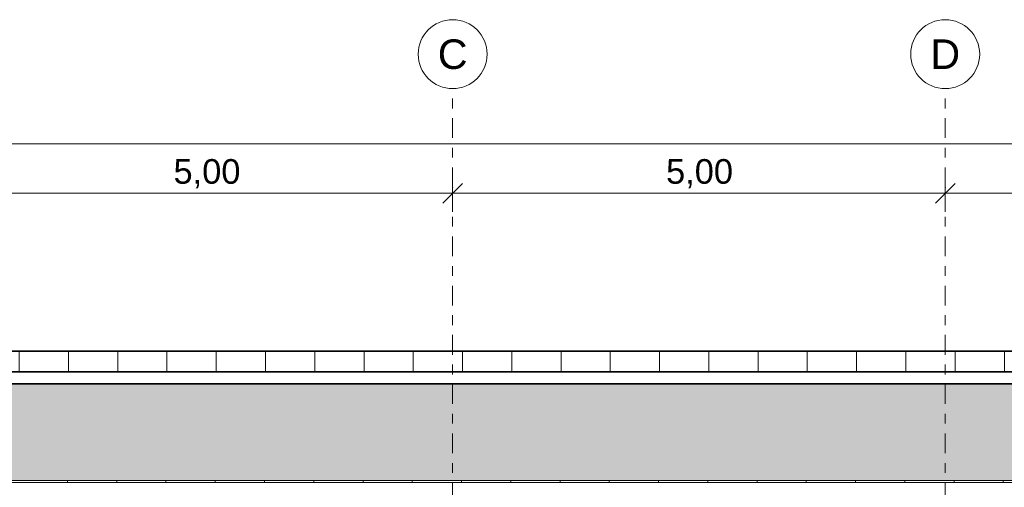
# Model space of a CAD drawing. Header units: metres. Extents: x -4 to 112, y -27 to 26.
# Tile 77 of 256: x 23.36 to 33.35, y 5.95 to 10.7. Entities that reach past the tile are written whole.
import ezdxf
from ezdxf.enums import TextEntityAlignment as Align

# ---------------------------------------------------------------- set-up
doc = ezdxf.new("R2010")
doc.units = ezdxf.units.M
doc.header["$MEASUREMENT"] = 0
doc.linetypes.add('Raster', pattern=[0.4, 0.2, -0.1, 0, -0.1])
for name, color, linetype in [('20 Träger', 7, 'Continuous'), ('30 Dachaufbau', 7, 'Continuous'), ('30 Dachkonstruktion massiv', 7, 'Continuous'), ('90 Achsraster', 7, 'Continuous'), ('94 Genehmigungsplanung Bemaßung', 7, 'Continuous')]:
    doc.layers.add(name, color=color, linetype=linetype)
doc.styles.add('ERSTELLTER_STIL_1', font='arial.ttf')
doc.styles.add('ERSTELLTER_STIL_2', font='arial.ttf')
doc.dimstyles.new('ERSTELLTER_STIL__1', dxfattribs={"dimtxt": 0.25, "dimasz": 0.19, "dimexe": 0.18, "dimexo": 0.1, "dimgap": 0, "dimtad": 1, "dimtih": 1, "dimtoh": 1, "dimzin": 0, "dimdsep": 46, "dimtxsty": 'ERSTELLTER_STIL_2', "dimblk": 'ARROWHEAD_6', "dimblk1": 'ARROWHEAD_6', "dimblk2": 'ARROWHEAD_6', "dimcen": 0.09, "dimclrd": 7, "dimclre": 7, "dimclrt": 7, "dimazin": 0, "dimtfac": 1, "dimtdec": 4, "dimtmove": 0, "dimatfit": 3, "dimfxl": 1, "dimtolj": 1, "dimtzin": 0, "dimarcsym": 0})

# ---------------------------------------------------------------- blocks, each defined once
blk = doc.blocks.new('*X3', base_point=(27236.1321, 0))
at = {"layer": '30 Dachaufbau', "linetype": 'Continuous', "lineweight": 0, "true_color": 0x000000}
blk.add_hatch(color=18, dxfattribs=at).paths.add_polyline_path([(16.8411, 7.2143), (16.8411, 6.0233), (58.6225, 6.0233), (58.6225, 7.2143), (37.6511, 7.2143), (37.6511, 7.0042), (22.8511, 7.0042), (22.8511, 7.2143)])
blk = doc.blocks.new('*X4', base_point=(27236.1321, 0))
at = {"layer": '30 Dachaufbau', "color": 7, "linetype": 'Continuous', "lineweight": 13}
for p, q in [((23.8411, 6.0035), (23.8411, 6.0233)), ((23.8411, 6.0035), (23.8411, 6.0233)), ((24.3411, 6.0035), (24.3411, 6.0233)), ((24.3411, 6.0035), (24.3411, 6.0233)), ((24.8411, 6.0035), (24.8411, 6.0233)), ((24.8411, 6.0035), (24.8411, 6.0233)), ((25.3411, 6.0035), (25.3411, 6.0233)), ((25.3411, 6.0035), (25.3411, 6.0233)), ((25.8411, 6.0035), (25.8411, 6.0233)), ((25.8411, 6.0035), (25.8411, 6.0233)), ((26.3411, 6.0035), (26.3411, 6.0233)), ((26.3411, 6.0035), (26.3411, 6.0233)), ((26.8411, 6.0035), (26.8411, 6.0233)), ((26.8411, 6.0035), (26.8411, 6.0233)), ((27.3411, 6.0035), (27.3411, 6.0233)), ((27.3411, 6.0035), (27.3411, 6.0233)), ((27.8411, 6.0035), (27.8411, 6.0233)), ((27.8411, 6.0035), (27.8411, 6.0233)), ((28.3411, 6.0035), (28.3411, 6.0233)), ((28.3411, 6.0035), (28.3411, 6.0233)), ((28.8411, 6.0035), (28.8411, 6.0233)), ((28.8411, 6.0035), (28.8411, 6.0233)), ((29.3411, 6.0035), (29.3411, 6.0233)), ((29.3411, 6.0035), (29.3411, 6.0233)), ((29.8411, 6.0035), (29.8411, 6.0233)), ((29.8411, 6.0035), (29.8411, 6.0233)), ((30.3411, 6.0035), (30.3411, 6.0233)), ((30.3411, 6.0035), (30.3411, 6.0233)), ((30.8411, 6.0035), (30.8411, 6.0233)), ((30.8411, 6.0035), (30.8411, 6.0233)), ((31.3411, 6.0035), (31.3411, 6.0233)), ((31.3411, 6.0035), (31.3411, 6.0233)), ((31.8411, 6.0035), (31.8411, 6.0233)), ((31.8411, 6.0035), (31.8411, 6.0233)), ((32.3411, 6.0035), (32.3411, 6.0233)), ((32.3411, 6.0035), (32.3411, 6.0233)), ((32.8411, 6.0035), (32.8411, 6.0233)), ((32.8411, 6.0035), (32.8411, 6.0233)), ((33.3411, 6.0035), (33.3411, 6.0233)), ((33.3411, 6.0035), (33.3411, 6.0233))]:
    blk.add_line(p, q, dxfattribs=at)
blk = doc.blocks.new('Standard-Rastermarker[5]_1', base_point=(27.7511, 10))
at = {"layer": '90 Achsraster', "color": 14, "linetype": 'Raster', "lineweight": 18, "true_color": 0xa80000}
for p, q in [((27.7511, 9), (27.7511, 10)), ((27.7511, 9), (27.7511, -1)), ((27.7511, -1), (27.7511, -2))]:
    blk.add_line(p, q, dxfattribs=at)
at = {"layer": '90 Achsraster', "color": 14, "linetype": 'Continuous', "lineweight": 18, "true_color": 0xa80000, "flags": 128}
for points in [[(27.7511, 10, 1), (27.7511, 10.7, 1)], [(27.7511, -2.7, 1), (27.7511, -2, 1)]]:
    blk.add_lwpolyline(points, format="xyb", close=True, dxfattribs=at)
at = {"layer": '90 Achsraster', "color": 14, "linetype": 'Raster', "lineweight": 18, "true_color": 0xa80000}
for p in [(27.7511, 9), (27.7511, 9), (27.7511, -1), (27.7511, -1)]:
    blk.add_point(p, dxfattribs=at)
at = {"layer": '90 Achsraster', "color": 14, "lineweight": 18, "true_color": 0xa80000, "style": 'ERSTELLTER_STIL_1'}
for tag, p in [('AC_MarkerText_1_0', (27.7511, 10.5)), ('AC_MarkerText_1_1', (27.7511, -2.2))]:
    blk.add_attdef(tag, text='', height=0.3, rotation=360, dxfattribs=at).set_placement(p, align=Align.TOP_CENTER)
blk = doc.blocks.new('Standard-Rastermarker[6]_1', base_point=(32.7511, 10))
at = {"layer": '90 Achsraster', "color": 14, "linetype": 'Raster', "lineweight": 18, "true_color": 0xa80000}
for p, q in [((32.7511, 9), (32.7511, 10)), ((32.7511, 9), (32.7511, -1)), ((32.7511, -1), (32.7511, -2))]:
    blk.add_line(p, q, dxfattribs=at)
at = {"layer": '90 Achsraster', "color": 14, "linetype": 'Continuous', "lineweight": 18, "true_color": 0xa80000, "flags": 128}
for points in [[(32.7511, 10, 1), (32.7511, 10.7, 1)], [(32.7511, -2.7, 1), (32.7511, -2, 1)]]:
    blk.add_lwpolyline(points, format="xyb", close=True, dxfattribs=at)
at = {"layer": '90 Achsraster', "color": 14, "linetype": 'Raster', "lineweight": 18, "true_color": 0xa80000}
for p in [(32.7511, 9), (32.7511, 9), (32.7511, -1), (32.7511, -1)]:
    blk.add_point(p, dxfattribs=at)
at = {"layer": '90 Achsraster', "color": 14, "lineweight": 18, "true_color": 0xa80000, "style": 'ERSTELLTER_STIL_1'}
for tag, p in [('AC_MarkerText_1_0', (32.7511, 10.5)), ('AC_MarkerText_1_1', (32.7511, -2.2))]:
    blk.add_attdef(tag, text='', height=0.3, rotation=360, dxfattribs=at).set_placement(p, align=Align.TOP_CENTER)
blk = doc.blocks.new('*D27', base_point=(27236.1321, 0))
at = {"layer": '94 Genehmigungsplanung Bemaßung', "color": 7, "linetype": 'Continuous', "lineweight": 13}
for p, q in [((22.7511, 8.7509), (22.7511, 9.1259)), ((27.7511, 8.7509), (27.7511, 9.1259)), ((22.8511, 9.0384), (22.6511, 8.8384)), ((27.8511, 9.0384), (27.6511, 8.8384)), ((22.7511, 8.9384), (27.7511, 8.9384))]:
    blk.add_line(p, q, dxfattribs=at)
at = {"layer": '94 Genehmigungsplanung Bemaßung', "color": 7, "lineweight": 13, "insert": (24.9174, 8.9884), "char_height": 0.25, "attachment_point": 7, "style": 'ERSTELLTER_STIL_2'}
blk.add_mtext('\\A1;{\\pql;\\fArial|b0|i0|c0|p0;\\W1.000000;5,00}', dxfattribs=at)
blk = doc.blocks.new('ARROWHEAD_6')
at = {"color": 0, "linetype": 'Continuous', "lineweight": 0}
for p, q in [((0, 0), (-1, 0)), ((-0.5, -0.5), (0.5, 0.5))]:
    blk.add_line(p, q, dxfattribs=at)
blk = doc.blocks.new('*D28', base_point=(27236.1321, 0))
at = {"layer": '94 Genehmigungsplanung Bemaßung', "color": 7, "linetype": 'Continuous', "lineweight": 13}
for p, q in [((27.7511, 8.7509), (27.7511, 9.1259)), ((32.7511, 8.7509), (32.7511, 9.1259)), ((27.8511, 9.0384), (27.6511, 8.8384)), ((32.8511, 9.0384), (32.6511, 8.8384)), ((27.7511, 8.9384), (32.7511, 8.9384))]:
    blk.add_line(p, q, dxfattribs=at)
at = {"layer": '94 Genehmigungsplanung Bemaßung', "color": 7, "lineweight": 13, "insert": (29.9174, 8.9884), "char_height": 0.25, "attachment_point": 7, "style": 'ERSTELLTER_STIL_2'}
blk.add_mtext('\\A1;{\\pql;\\fArial|b0|i0|c0|p0;\\W1.000000;5,00}', dxfattribs=at)
blk = doc.blocks.new('*D29', base_point=(27236.1321, 0))
at = {"layer": '94 Genehmigungsplanung Bemaßung', "color": 7, "linetype": 'Continuous', "lineweight": 13}
for p, q in [((32.7511, 8.7509), (32.7511, 9.1259)), ((37.7511, 8.7509), (37.7511, 9.1259)), ((32.8511, 9.0384), (32.6511, 8.8384)), ((37.8511, 9.0384), (37.6511, 8.8384)), ((32.7511, 8.9384), (37.7511, 8.9384))]:
    blk.add_line(p, q, dxfattribs=at)
at = {"layer": '94 Genehmigungsplanung Bemaßung', "color": 7, "lineweight": 13, "insert": (34.9174, 8.9884), "char_height": 0.25, "attachment_point": 7, "style": 'ERSTELLTER_STIL_2'}
blk.add_mtext('\\A1;{\\pql;\\fArial|b0|i0|c0|p0;\\W1.000000;5,00}', dxfattribs=at)
blk = doc.blocks.new('*D38', base_point=(27236.1321, 0))
at = {"layer": '94 Genehmigungsplanung Bemaßung', "color": 7, "linetype": 'Continuous', "lineweight": 13}
for p, q in [((17.3411, 9.2531), (17.3411, 9.6281)), ((58.1625, 9.2531), (58.1625, 9.6281)), ((17.4411, 9.5406), (17.2411, 9.3406)), ((58.0625, 9.3406), (58.2625, 9.5406)), ((17.1911, 9.4406), (17.3411, 9.4406)), ((17.3411, 9.4406), (58.1625, 9.4406)), ((58.1625, 9.4406), (58.3125, 9.4406))]:
    blk.add_line(p, q, dxfattribs=at)
at = {"layer": '94 Genehmigungsplanung Bemaßung', "color": 7, "lineweight": 13, "insert": (37.3228, 9.4906), "char_height": 0.25, "attachment_point": 7, "style": 'ERSTELLTER_STIL_2'}
blk.add_mtext('\\A1;{\\pql;\\fArial|b0|i0|c0|p0;\\W1.000000;40,82}', dxfattribs=at)

msp = doc.modelspace()

# ---------------------------------------------------------------- hatches: boundary and pattern name
at = {"layer": '20 Träger', "linetype": 'Continuous', "lineweight": 0, "true_color": 0x000000}
for points in [[(27.8511, 7.0042), (27.6511, 7.0042), (27.6511, 7.0042), (27.8511, 7.0042)], [(32.8511, 7.0042), (32.6511, 7.0042), (32.6511, 7.0042), (32.8511, 7.0042)]]:
    msp.add_hatch(color=18, dxfattribs=at).paths.add_polyline_path(points)
at = {"layer": '30 Dachaufbau', "linetype": 'Continuous', "lineweight": 0, "true_color": 0x000000}
h = msp.add_hatch(dxfattribs=at)
h.set_pattern_fill('Dachschraffur_Profilit_0001', color=18, style=0, pattern_type=2)
h.set_pattern_definition([(90, (22.8511, 7.1254), (-0.5, 0), [])])
h.paths.add_polyline_path([(22.8511, 7.3356), (22.8511, 7.1254), (37.6511, 7.1254), (37.6511, 7.3356)])
at = {"layer": '30 Dachkonstruktion massiv', "linetype": 'Continuous', "lineweight": 0, "true_color": 0x000000}
for points in [[(27.6511, 7.0042), (22.8511, 7.0042), (22.8511, 7.0042), (27.6511, 7.0042)], [(27.8511, 7.0042), (32.6511, 7.0042), (32.6511, 7.0042), (27.8511, 7.0042)], [(32.8511, 7.0042), (32.8511, 7.0042), (37.5357, 7.0042), (37.5357, 7.0042)]]:
    msp.add_hatch(color=18, dxfattribs=at).paths.add_polyline_path(points)

# ---------------------------------------------------------------- linework, layer by layer
at = {"layer": '30 Dachaufbau', "color": 7, "linetype": 'Continuous', "lineweight": 35}
for p, q in [((37.6511, 7.3356), (22.8511, 7.3356)), ((22.8511, 7.1254), (37.6511, 7.1254)), ((37.6511, 7.0042), (22.8511, 7.0042))]:
    msp.add_line(p, q, dxfattribs=at)
at = {"layer": '30 Dachaufbau', "color": 7, "linetype": 'Continuous', "lineweight": 13}
for p, q in [((37.6511, 7.0042), (22.8511, 7.0042)), ((16.8411, 6.0233), (58.6225, 6.0233)), ((58.6225, 6.0035), (16.8411, 6.0035))]:
    msp.add_line(p, q, dxfattribs=at)

# ---------------------------------------------------------------- block references
at = {"layer": '30 Dachaufbau', "lineweight": 0}
for name in ['*X3', '*X4']:
    msp.add_blockref(name, (27236.1321, 0), dxfattribs=at)
at = {"layer": '90 Achsraster', "color": 7, "linetype": 'Continuous', "lineweight": 18}
ref = msp.add_blockref('Standard-Rastermarker[5]_1', (27.7511, 10), dxfattribs=at)
ref.add_attrib('AC_MarkerText_1', 'C', dxfattribs={"color": 14, "lineweight": 18, "true_color": 0xa80000, "height": 0.3, "rotation": 360, "style": 'ERSTELLTER_STIL_1'}).set_placement((27.7511, 10.5), align=Align.TOP_CENTER)
ref.add_attrib('AC_MarkerText_1_1', 'C', dxfattribs={"color": 14, "lineweight": 18, "true_color": 0xa80000, "height": 0.3, "rotation": 360, "style": 'ERSTELLTER_STIL_1'}).set_placement((27.7511, -2.2), align=Align.TOP_CENTER)
ref = msp.add_blockref('Standard-Rastermarker[6]_1', (32.7511, 10), dxfattribs=at)
ref.add_attrib('AC_MarkerText_1', 'D', dxfattribs={"color": 14, "lineweight": 18, "true_color": 0xa80000, "height": 0.3, "rotation": 360, "style": 'ERSTELLTER_STIL_1'}).set_placement((32.7511, 10.5), align=Align.TOP_CENTER)
ref.add_attrib('AC_MarkerText_1_1', 'D', dxfattribs={"color": 14, "lineweight": 18, "true_color": 0xa80000, "height": 0.3, "rotation": 360, "style": 'ERSTELLTER_STIL_1'}).set_placement((32.7511, -2.2), align=Align.TOP_CENTER)

# ---------------------------------------------------------------- dimensions: what is measured, and where the dimension line sits
at = {"layer": '94 Genehmigungsplanung Bemaßung', "color": 7, "linetype": 'Continuous', "lineweight": 13}
for base, p1, p2, picture, middle in [((27.7511, 8.9384), (22.7511, 10.35), (27.7511, 10.35), '*D27', (25.2411, 9.1134)), ((32.7511, 8.9384), (27.7511, 10.35), (32.7511, 10.35), '*D28', (30.2411, 9.1134)), ((37.7511, 8.9384), (32.7511, 10.35), (37.7511, 10.35), '*D29', (35.2411, 9.1134)), ((58.1625, 9.4406), (17.3411, 1.2), (58.1625, -0.1), '*D38', (37.7416, 9.6156))]:
    dim = msp.add_linear_dim(base=base, p1=p1, p2=p2, dimstyle='ERSTELLTER_STIL__1', dxfattribs=at)
    dim.commit()
    dim.dimension.update_dxf_attribs({"geometry": picture, "text_midpoint": middle, "dimtype": 160})

doc.saveas('drawing.dxf')
